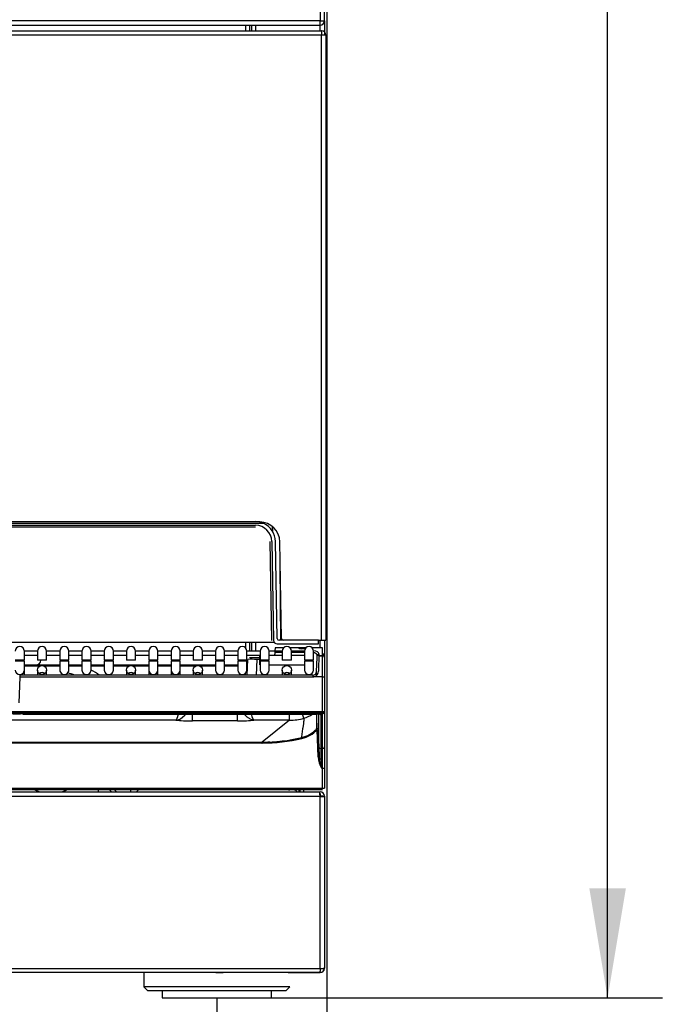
# Model space of a CAD drawing. Header units: millimetres. Extents: x 0 to 287, y 0 to 200.
# Tile 8 of 27: x 61 to 79, y 117 to 143. Entities that reach past the tile are written whole.
import ezdxf
from ezdxf.enums import TextEntityAlignment as Align

# ---------------------------------------------------------------- set-up
doc = ezdxf.new("R2010")
doc.units = ezdxf.units.MM
doc.layers.add('130.189_BW4C_CTM', color=7, linetype='Continuous')
doc.layers.add('Défaut', color=7, linetype='Continuous')
doc.styles.add('SEACAD_Arial', font='arial.ttf')
doc.dimstyles.new('ISO', dxfattribs={"dimtxt": 3, "dimasz": 3, "dimexe": 1.5, "dimexo": 0, "dimgap": 1.5, "dimtad": 1, "dimdec": 0, "dimlfac": 10, "dimtxsty": 'SEACAD_Arial', "dimblk1": '_SE_FILLED', "dimblk2": '_SE_FILLED', "dimsah": 1, "dimcen": 1.5, "dimazin": 0, "dimtfac": 1, "dimtdec": 3, "dimtmove": 0, "dimatfit": 3, "dimfxl": 1, "dimtolj": 1, "dimarcsym": 0})

# ---------------------------------------------------------------- blocks, each defined once
blk = doc.blocks.new('SE')
at = {"layer": '130.189_BW4C_CTM', "color": 7, "linetype": 'Continuous'}
for p, q in [((69.315, 164.859), (69.315, 143.445)), ((69.433, 143.445), (69.433, 164.859)), ((69.315, 143.445), (46.751, 143.445)), ((46.758, 143.327), (69.308, 143.327)), ((67.283, 143.177), (67.283, 143.327)), ((67.383, 143.327), (67.383, 143.177)), ((67.433, 143.327), (67.433, 143.177)), ((67.541, 143.327), (67.541, 143.177)), ((69.313, 143.177), (69.313, 143.327)), ((69.315, 143.327), (69.315, 143.445)), ((69.315, 143.445), (69.433, 143.445)), ((69.433, 143.445), (69.433, 143.057)), ((46.753, 143.177), (69.353, 143.177)), ((69.353, 143.057), (46.753, 143.057)), ((69.353, 143.177), (69.353, 143.057)), ((69.353, 126.477), (69.353, 143.057)), ((69.473, 143.057), (69.353, 143.057)), ((69.473, 143.057), (69.473, 126.477)), ((67.771, 129.677), (48.214, 129.677)), ((67.662, 129.717), (48.443, 129.717)), ((48.443, 129.626), (67.542, 129.626)), ((67.542, 129.577), (48.443, 129.577)), ((68.015, 129.457), (68.014, 129.589)), ((67.989, 126.474), (67.942, 129.184)), ((67.992, 129.184), (68.039, 126.474)), ((68.138, 126.526), (68.092, 129.186)), ((68.258, 126.526), (68.212, 129.176)), ((68.241, 126.477), (68.224, 128.527)), ((47.944, 126.425), (68.042, 126.425)), ((67.283, 126.252), (67.283, 126.425)), ((67.383, 126.425), (67.383, 126.179)), ((67.433, 126.425), (67.433, 126.179)), ((67.541, 126.425), (67.541, 126.179)), ((68.081, 126.27), (68.078, 126.188)), ((68.081, 126.277), (68.328, 126.277)), ((68.319, 126.27), (68.081, 126.27)), ((68.139, 126.376), (69.274, 126.376)), ((69.275, 126.477), (68.188, 126.477)), ((68.478, 126.277), (68.717, 126.277)), ((68.719, 126.27), (68.487, 126.27)), ((68.717, 126.277), (68.797, 126.277)), ((68.797, 126.277), (68.938, 126.277)), ((69.088, 126.277), (69.089, 126.277)), ((69.089, 126.277), (69.383, 126.277)), ((69.383, 126.27), (69.097, 126.27)), ((69.274, 126.376), (69.275, 126.477)), ((69.275, 126.477), (69.353, 126.477)), ((69.313, 126.27), (69.313, 126.477)), ((69.353, 126.477), (69.473, 126.477)), ((69.383, 126.059), (69.383, 126.27)), ((69.433, 126.477), (69.433, 126.227)), ((61.568, 126.179), (61.208, 126.179)), ((61.208, 125.927), (61.208, 126.177)), ((61.533, 126.057), (61.208, 126.057)), ((61.568, 126.057), (61.533, 126.057)), ((61.568, 126.177), (61.568, 125.927)), ((62.178, 126.179), (61.818, 126.179)), ((61.818, 125.927), (61.818, 126.177)), ((62.178, 126.057), (61.818, 126.057)), ((62.178, 126.177), (62.178, 125.927)), ((62.788, 126.179), (62.428, 126.179)), ((62.428, 125.927), (62.428, 126.177)), ((62.788, 126.057), (62.428, 126.057)), ((62.788, 126.177), (62.788, 125.927)), ((63.398, 126.179), (63.038, 126.179)), ((63.038, 125.927), (63.038, 126.177)), ((63.398, 126.057), (63.038, 126.057)), ((63.398, 126.177), (63.398, 125.927)), ((64.008, 126.179), (63.648, 126.179)), ((63.648, 125.927), (63.648, 126.177)), ((64.008, 126.057), (63.648, 126.057)), ((64.008, 126.177), (64.008, 125.927)), ((64.618, 126.179), (64.258, 126.179)), ((64.258, 125.927), (64.258, 126.177)), ((64.618, 126.057), (64.258, 126.057)), ((64.618, 126.177), (64.618, 125.927)), ((65.228, 126.179), (64.868, 126.179)), ((64.868, 125.927), (64.868, 126.177)), ((65.228, 126.057), (64.868, 126.057)), ((65.228, 126.177), (65.228, 125.927)), ((65.838, 126.179), (65.478, 126.179)), ((65.478, 125.927), (65.478, 126.177)), ((65.838, 126.057), (65.478, 126.057)), ((65.838, 126.177), (65.838, 125.927)), ((66.448, 126.179), (66.088, 126.179)), ((66.088, 125.927), (66.088, 126.177)), ((66.448, 126.057), (66.088, 126.057)), ((66.448, 126.177), (66.448, 125.927)), ((67.058, 126.179), (66.698, 126.179)), ((66.698, 125.927), (66.698, 126.177)), ((67.058, 126.057), (66.698, 126.057)), ((67.058, 126.177), (67.058, 125.927)), ((67.668, 126.179), (67.308, 126.179)), ((67.308, 125.927), (67.308, 126.177)), ((67.658, 126.057), (67.308, 126.057)), ((67.381, 126.002), (67.581, 126.002)), ((67.581, 126.002), (67.58, 126.002)), ((67.581, 126.002), (67.658, 126.002)), ((67.658, 125.807), (67.658, 126.057)), ((67.668, 126.057), (67.658, 126.057)), ((67.668, 126.177), (67.668, 125.927)), ((68.078, 126.179), (67.918, 126.179)), ((67.918, 125.927), (67.918, 126.177)), ((68.278, 126.057), (67.918, 126.057)), ((68.078, 126.142), (68.076, 126.097)), ((68.078, 126.188), (68.278, 126.188)), ((68.078, 126.188), (68.078, 126.142)), ((68.278, 126.142), (68.078, 126.142)), ((68.278, 126.177), (68.278, 125.927)), ((68.527, 126.188), (68.888, 126.188)), ((68.528, 125.927), (68.528, 126.177)), ((68.888, 126.142), (68.528, 126.142)), ((68.888, 126.057), (68.528, 126.057)), ((68.908, 126.245), (68.798, 126.245)), ((68.888, 126.177), (68.888, 125.927)), ((69.138, 125.927), (69.138, 126.177)), ((69.218, 125.621), (69.231, 126.004)), ((69.283, 126.09), (69.227, 126.08)), ((69.231, 126.015), (69.233, 126.063)), ((69.231, 126.004), (69.231, 126.015)), ((69.233, 126.064), (69.282, 126.072)), ((69.283, 126.108), (69.281, 126.059)), ((69.281, 126.059), (69.383, 126.059)), ((69.281, 126.052), (69.383, 126.052)), ((69.383, 126.098), (69.433, 126.1)), ((69.433, 126.1), (69.383, 126.1)), ((69.383, 126.088), (69.403, 126.091)), ((69.383, 125.473), (69.383, 126.052)), ((69.403, 126.091), (69.403, 126.047)), ((69.433, 126.091), (69.403, 126.091)), ((69.433, 126.227), (69.433, 126.223)), ((69.433, 126.223), (69.433, 126.013)), ((69.433, 126.013), (69.433, 126.002)), ((69.433, 126.002), (69.433, 125.476)), ((61.208, 125.927), (60.958, 125.927)), ((61.208, 125.907), (60.958, 125.907)), ((61.208, 125.661), (61.208, 125.907)), ((61.208, 125.807), (61.533, 125.807)), ((61.208, 125.777), (61.652, 125.777)), ((61.533, 125.807), (62.178, 125.807)), ((61.818, 125.927), (61.568, 125.927)), ((61.734, 125.777), (62.178, 125.777)), ((62.428, 125.927), (62.178, 125.927)), ((62.428, 125.907), (62.178, 125.907)), ((62.178, 125.907), (62.178, 125.661)), ((62.428, 125.661), (62.428, 125.907)), ((62.428, 125.807), (62.788, 125.807)), ((62.428, 125.777), (62.788, 125.777)), ((63.038, 125.927), (62.788, 125.927)), ((63.038, 125.907), (62.788, 125.907)), ((62.788, 125.907), (62.788, 125.661)), ((63.038, 125.661), (63.038, 125.907)), ((63.038, 125.807), (63.398, 125.807)), ((63.038, 125.777), (63.398, 125.777)), ((63.648, 125.927), (63.398, 125.927)), ((63.648, 125.907), (63.398, 125.907)), ((63.398, 125.907), (63.398, 125.661)), ((63.648, 125.661), (63.648, 125.907)), ((63.648, 125.807), (64.618, 125.807)), ((63.648, 125.777), (64.092, 125.777)), ((64.258, 125.927), (64.008, 125.927)), ((64.174, 125.777), (64.618, 125.777)), ((64.868, 125.927), (64.618, 125.927)), ((64.868, 125.907), (64.618, 125.907)), ((64.618, 125.907), (64.618, 125.661)), ((64.868, 125.661), (64.868, 125.907)), ((64.868, 125.807), (65.228, 125.807)), ((64.868, 125.777), (65.228, 125.777)), ((65.478, 125.927), (65.228, 125.927)), ((65.478, 125.907), (65.228, 125.907)), ((65.228, 125.907), (65.228, 125.661)), ((65.478, 125.661), (65.478, 125.907)), ((65.478, 125.807), (66.448, 125.807)), ((65.478, 125.777), (65.922, 125.777)), ((66.088, 125.927), (65.838, 125.927)), ((66.004, 125.777), (66.448, 125.777)), ((66.698, 125.927), (66.448, 125.927)), ((66.698, 125.907), (66.448, 125.907)), ((66.448, 125.907), (66.448, 125.661)), ((66.698, 125.661), (66.698, 125.907)), ((66.698, 125.807), (67.058, 125.807)), ((66.698, 125.777), (67.058, 125.777)), ((67.308, 125.927), (67.058, 125.927)), ((67.308, 125.907), (67.058, 125.907)), ((67.058, 125.907), (67.058, 125.661)), ((67.308, 125.661), (67.308, 125.907)), ((67.308, 125.807), (67.326, 125.807)), ((67.308, 125.777), (67.325, 125.777)), ((67.316, 125.523), (67.331, 125.954)), ((67.581, 125.952), (67.566, 125.523)), ((67.658, 125.952), (67.581, 125.952)), ((67.658, 125.807), (67.668, 125.807)), ((67.918, 125.927), (67.668, 125.927)), ((67.918, 125.907), (67.668, 125.907)), ((67.668, 125.907), (67.668, 125.661)), ((67.918, 125.661), (67.918, 125.907)), ((67.918, 125.807), (68.888, 125.807)), ((68.528, 125.927), (68.278, 125.927)), ((69.138, 125.927), (68.888, 125.927)), ((69.138, 125.907), (68.888, 125.907)), ((68.888, 125.907), (68.888, 125.661)), ((69.128, 125.907), (69.128, 125.927)), ((69.138, 125.661), (69.138, 125.907)), ((61.081, 125.47), (61.056, 124.758)), ((61.081, 125.523), (61.081, 125.47)), ((69.118, 125.523), (61.081, 125.523)), ((69.118, 125.47), (61.081, 125.47)), ((61.208, 125.523), (61.208, 125.661)), ((61.568, 125.661), (61.568, 125.523)), ((61.818, 125.523), (61.818, 125.661)), ((64.008, 125.661), (64.008, 125.523)), ((64.258, 125.523), (64.258, 125.661)), ((64.618, 125.661), (64.618, 125.523)), ((64.868, 125.523), (64.868, 125.661)), ((65.228, 125.661), (65.228, 125.523)), ((65.478, 125.523), (65.478, 125.661)), ((65.838, 125.661), (65.838, 125.523)), ((66.088, 125.523), (66.088, 125.661)), ((67.224, 125.523), (67.225, 125.545)), ((67.263, 125.566), (67.263, 125.523)), ((68.278, 125.661), (68.278, 125.523)), ((68.528, 125.523), (68.528, 125.661)), ((69.064, 125.523), (69.065, 125.549)), ((69.118, 125.523), (69.118, 125.47)), ((69.383, 125.473), (69.146, 125.473)), ((69.214, 125.513), (69.218, 125.621)), ((69.383, 124.519), (69.383, 125.473)), ((69.433, 125.476), (69.433, 124.512)), ((69.383, 124.519), (46.683, 124.519)), ((46.683, 124.506), (69.383, 124.506)), ((69.383, 124.463), (46.683, 124.463)), ((69.23, 124.509), (61.168, 124.509)), ((61.168, 124.509), (61.168, 124.506)), ((61.168, 124.457), (61.168, 124.456)), ((61.168, 124.457), (69.23, 124.457)), ((61.168, 124.456), (69.23, 124.456)), ((65.815, 124.268), (65.815, 124.456)), ((67.051, 124.268), (67.051, 124.456)), ((68.48, 124.287), (68.48, 124.454)), ((69.23, 124.519), (69.23, 124.509)), ((69.23, 124.509), (69.23, 124.506)), ((69.23, 124.457), (69.23, 124.456)), ((69.281, 124.506), (69.28, 124.519)), ((69.281, 123.557), (69.281, 124.455)), ((69.331, 124.444), (69.331, 123.51)), ((69.383, 124.463), (69.383, 124.506)), ((69.383, 123.51), (69.383, 124.463)), ((69.403, 124.518), (69.403, 124.467)), ((69.433, 124.512), (69.433, 123.559)), ((69.433, 124.512), (69.433, 124.512)), ((65.364, 124.287), (50.701, 124.287)), ((67.051, 124.268), (65.815, 124.268)), ((68.48, 124.287), (67.501, 124.287)), ((68.48, 124.287), (67.728, 123.686)), ((69.259, 123.281), (69.233, 124.025)), ((69.263, 124.022), (69.289, 123.278)), ((48.337, 123.686), (67.728, 123.686)), ((67.728, 123.66), (48.337, 123.66)), ((66.961, 123.692), (66.959, 123.659)), ((68.073, 123.706), (68.082, 123.681)), ((68.112, 123.683), (68.103, 123.707)), ((69.433, 123.559), (69.433, 122.976)), ((69.331, 123.51), (69.383, 123.51)), ((69.383, 122.97), (69.383, 123.51)), ((69.383, 122.97), (69.349, 122.97)), ((69.383, 122.422), (69.383, 122.97)), ((69.433, 122.976), (69.433, 122.427)), ((46.683, 122.421), (69.383, 122.421)), ((69.383, 122.377), (46.683, 122.377)), ((46.783, 122.327), (69.288, 122.327)), ((61.128, 122.412), (61.119, 122.421)), ((61.212, 122.421), (61.212, 122.377)), ((63.233, 122.377), (63.233, 122.327)), ((63.533, 122.377), (63.533, 122.421)), ((63.538, 122.377), (63.538, 122.421)), ((63.552, 122.371), (63.596, 122.327)), ((63.644, 122.421), (63.738, 122.327)), ((64.131, 122.327), (64.131, 122.377)), ((64.333, 122.377), (64.283, 122.327)), ((64.978, 122.377), (65.022, 122.421)), ((65.078, 122.421), (65.078, 122.377)), ((68.033, 122.377), (68.033, 122.421)), ((68.613, 122.377), (68.613, 122.421)), ((68.613, 122.377), (68.613, 122.377)), ((68.683, 122.327), (68.633, 122.377)), ((68.738, 122.327), (68.738, 122.377)), ((68.738, 122.377), (68.738, 122.327)), ((68.758, 122.421), (68.758, 122.327)), ((68.858, 122.421), (68.858, 122.327)), ((69.317, 122.277), (69.317, 122.207)), ((69.317, 122.207), (69.317, 122.204)), ((69.401, 122.207), (69.317, 122.207)), ((69.337, 122.207), (69.337, 122.202)), ((69.337, 122.202), (69.337, 122.192)), ((69.383, 122.421), (69.383, 122.422)), ((69.433, 122.427), (69.433, 122.427)), ((69.437, 122.207), (69.437, 122.202)), ((69.437, 122.202), (69.437, 117.492)), ((69.317, 122.192), (46.754, 122.192)), ((69.317, 117.482), (69.317, 122.192)), ((46.754, 117.482), (69.317, 117.482)), ((69.285, 117.377), (46.786, 117.377)), ((64.483, 117.377), (64.483, 116.977)), ((66.658, 117.377), (66.458, 117.377)), ((66.458, 117.377), (66.658, 117.377)), ((68.439, 117.377), (68.486, 117.377)), ((68.486, 117.377), (68.439, 117.377)), ((68.483, 117.377), (68.483, 117.377)), ((69.31, 117.377), (68.486, 117.377)), ((68.489, 117.377), (69.31, 117.377)), ((68.738, 117.377), (68.858, 117.377)), ((68.738, 117.377), (68.738, 117.377)), ((68.738, 117.377), (68.738, 117.377)), ((68.739, 117.377), (68.758, 117.377)), ((68.858, 117.377), (68.858, 117.377)), ((69.317, 117.377), (69.31, 117.377)), ((69.317, 117.482), (69.317, 117.407)), ((68.483, 116.977), (64.483, 116.977)), ((64.483, 116.977), (64.583, 116.877)), ((64.583, 116.877), (68.383, 116.877)), ((64.983, 116.877), (64.983, 116.677)), ((67.983, 116.677), (67.983, 116.877)), ((68.383, 116.877), (68.483, 116.977)), ((64.983, 116.677), (67.983, 116.677))]:
    blk.add_line(p, q, dxfattribs=at)
for centre, radius, start, end in [((69.308, 143.445), 0.118, 270, 273.4355), ((69.315, 143.445), 0.118, 270, 273.4355), ((69.315, 143.445), 0.118, 273.4355, 0), ((69.353, 143.057), 0.12, 85.2198, 90), ((69.353, 143.057), 0.12, 0, 85.2198), ((67.542, 129.177), 0.55, 66.6534, 90), ((67.542, 129.176), 0.45, 1, 90), ((67.662, 129.167), 0.55, 1, 90), ((67.542, 129.177), 0.55, 66.0325, 71.8391), ((67.542, 129.177), 0.55, 65.3637, 66.6534), ((67.542, 129.177), 0.55, 1, 65.3637), ((68.188, 126.527), 0.05, 181, 270), ((68.308, 126.527), 0.05, 181, 270), ((61.083, 126.177), 0.125, 0, 180), ((61.693, 126.177), 0.125, 0, 180), ((62.303, 126.177), 0.125, 0, 180), ((62.913, 126.177), 0.125, 0, 180), ((63.523, 126.177), 0.125, 0, 180), ((64.133, 126.177), 0.125, 0, 180), ((64.743, 126.177), 0.125, 0, 180), ((65.353, 126.177), 0.125, 0, 180), ((65.963, 126.177), 0.125, 0, 180), ((66.573, 126.177), 0.125, 0, 180), ((67.183, 126.177), 0.125, 0, 180), ((67.793, 126.177), 0.125, 0, 180), ((68.139, 126.476), 0.1, 181, 270), ((68.403, 126.177), 0.125, 0, 180), ((69.013, 126.177), 0.125, 0, 180), ((61.533, 125.932), 0.125, 73.7398, 90), ((67.927, 126.102), 0.15, 342.5424, 357.9924), ((133.818, 123.792), 64.576, 177.99492, 178.36846), ((69.383, 126.002), 0.05, 0, 90), ((61.533, 125.932), 0.125, 270, 357.7076), ((61.833, 123.277), 2.669, 69.0359, 69.489), ((67.476, 125.577), 0.25, 126.8699, 132.2563), ((67.428, 121.991), 3.964, 87.791, 91.4064), ((61.833, 123.277), 2.371, 71.3176, 76.2355), ((61.833, 123.277), 2.669, 57.2905, 63.1641), ((69.112, 125.626), 0.106, 283.3961, 357.3699), ((69.102, 125.633), 0.166, 285.4854, 359.3922), ((61.226, 121.049), 3.408, 90.9793, 95.3812), ((60.904, 124.744), 0.302, 306.8097, 312.3207), ((68.649, 125.11), 0.8, 285.98, 304.6783), ((130.065, 122.894), 60.865, 178.52631, 178.91922), ((146.777, 122.525), 77.529, 178.57208, 178.89327), ((146.777, 122.525), 77.529, 178.52592, 178.53471), ((68.483, 125.688), 1.402, 269.8619, 285.9831), ((68.629, 124.588), 0.798, 283.103, 316.8782), ((68.629, 124.591), 0.828, 283.0855, 316.8655), ((67.694, 128.676), 5.016, 270.0164, 282.8142), ((67.727, 128.473), 4.787, 270.0174, 283.074), ((67.726, 128.485), 4.825, 270.0267, 283.0611), ((96.716, 134.779), 30.934, 201.0039, 201.0587), ((45.859, 331.584), 209.057, 276.03548, 276.0616), ((76.979, 123.656), 9.045, 179.7433, 179.8991), ((70.179, 123.379), 0.925, 186.0892, 206.255), ((106.301, 124.481), 36.983, 181.5055, 182.3423), ((70.761, 123.406), 1.477, 184.9411, 197.1555), ((61.933, 123.277), 1, 244.1581, 251.7925), ((61.933, 123.277), 1, 288.2075, 295.8419), ((63.538, 122.357), 0.02, 45, 90), ((68.484, 122.577), 0.2, 231.3034, 270), ((68.613, 122.497), 0.12, 270, 320.6458), ((67.291, 122.395), 1.798, 359.4069, 0.9999), ((67.919, 122.089), 1.402, 4.2251, 9.3234), ((69.317, 122.207), 0.12, 0, 90), ((66.933, 117.577), 0.2, 268.5052, 270), ((68.688, 117.427), 0.05, 270, 272.5691), ((68.738, 117.497), 0.12, 270, 271.6581), ((68.738, 117.497), 0.12, 270, 271.5842), ((69.317, 117.497), 0.12, 270, 0), ((69.317, 117.497), 0.12, 270, 354.5947)]:
    blk.add_arc(centre, radius, start, end, dxfattribs=at)
for centre, major_axis, ratio, start_param, end_param in [((68.797, 126.276), (0.0801, -0.0003), 0.38754, 3.362237, 4.725478), ((69.083, 126.108), (-0.2, -0.001), 0.403684, 3.124748, 4.434139), ((61.083, 125.661), (0.125, 0), 0.984808, 3.141593, 6.283185), ((61.693, 125.469), (-0.125, 0), 0.984808, 4.033659, 5.391119), ((62.303, 125.661), (-0.125, 0), 0.984808, 0, 3.141593), ((62.913, 125.661), (-0.125, 0), 0.984808, 0, 3.141593), ((63.523, 125.661), (-0.125, 0), 0.984808, 0, 3.141593), ((64.133, 125.469), (-0.125, 0), 0.984808, 4.033659, 5.391119), ((64.743, 125.661), (0.125, 0), 0.984808, 3.141593, 6.283185), ((65.353, 125.661), (0.125, 0), 0.984808, 3.141593, 6.283185), ((65.963, 125.469), (-0.125, 0), 0.984808, 4.033659, 5.391119), ((66.573, 125.661), (0.125, 0), 0.984808, 3.141593, 6.283185), ((67.183, 125.661), (0.125, 0), 0.984808, 3.141593, 6.283185), ((67.793, 125.661), (0.125, 0), 0.984808, 3.141593, 6.283185), ((68.403, 125.469), (-0.125, 0), 0.984808, 4.033659, 5.391119), ((69.013, 125.661), (0.125, 0), 0.984808, 3.141593, 6.283185), ((69.118, 125.63), (-0.003, -0.109), 0.91562, 0.029491, 0.22157), ((69.118, 125.628), (-0.005, -0.157), 0.952321, 0.028628, 0.220708), ((69.383, 125.476), (0.05, 0), 0.052336, 4.712389, 6.283185), ((60.908, 124.719), (-0.3, -0.013), 0.992533, 2.304669, 2.367456), ((60.906, 124.745), (0.012, -0.355), 0.986143, 0.811492, 0.860287), ((68.718, 124.868), (0.153, -0.528), 0.034069, -0.686241, -0.066542), ((69.231, 124.444), (-0.1, 0), 0.123668, 3.141689, 4.718681), ((69.331, 124.494), (-0.05, 0), 0.992546, 0.972178, 1.570796), ((69.383, 124.512), (0.05, 0), 0.123749, 0, 1.570796), ((69.383, 124.512), (-0.05, 0), 0.992546, 1.570796, 3.141593), ((65.819, 124.322), (-0.6, 0), 0.089045, 0.71088, 1.563418), ((67.046, 124.322), (0.6, 0), 0.089045, 4.719767, 5.572305), ((69.233, 124.021), (0.03, -0.0006), 0.996897, 0.055263, 2.401047), ((67.212, 123.763), (-0.3, 0.011), 0.999961, 2.825929, 2.917623), ((67.493, 123.993), (-0.002, 0.5), 0.034899, 3.983988, 4.052254), ((69.331, 123.559), (-0.05, 0), 0.992546, 0.035687, 1.570796), ((69.305, 122.892), (-0.024, 0.67), 0.004346, 0.122019, 0.956973), ((69.383, 123.559), (0.05, 0), 0.992546, 4.712389, 6.283185), ((69.383, 122.976), (0.05, 0), 0.121869, 4.712389, 6.283185), ((69.314, 122.427), (0, 0.05), 0.017452, 3.141593, 4.590216), ((69.383, 122.428), (0.05, -0.0009), 0.121832, 4.714524, 6.281051), ((69.317, 122.207), (0.12, 0), 0.121869, 4.712389, 5.497787), ((69.317, 117.497), (0.12, 0), 0.121869, 4.712389, 5.497787)]:
    blk.add_ellipse(centre, major_axis=major_axis, ratio=ratio, start_param=start_param, end_param=end_param, dxfattribs=at)
for centre, major_axis in [((61.693, 125.661), (-0.125, 0)), ((64.133, 125.661), (-0.125, 0)), ((65.963, 125.661), (0.125, 0)), ((68.403, 125.661), (0.125, 0))]:
    blk.add_ellipse(centre, major_axis=major_axis, ratio=0.984808, dxfattribs=at)
for points, knots in [([(69.233, 126.063), (69.233, 126.065), (69.233, 126.069), (69.232, 126.076), (69.23, 126.081), (69.227, 126.087), (69.224, 126.092), (69.22, 126.097), (69.216, 126.102), (69.211, 126.106), (69.206, 126.11), (69.202, 126.113), (69.196, 126.117), (69.188, 126.122), (69.174, 126.128), (69.153, 126.135), (69.138, 126.138), (69.131, 126.139), (69.131, 126.139)], [0, 0, 0, 0, 0.0548629, 0.1076218, 0.1582803, 0.2068423, 0.2533124, 0.2976956, 0.3399981, 0.3802265, 0.4183891, 0.454495, 0.4885556, 0.5205841, 0.622446, 0.7207795, 0.8160989, 0.8170181, 0.8170181, 0.8170181, 0.8170181]), ([(65.364, 124.287), (65.368, 124.29), (65.376, 124.295), (65.387, 124.313), (65.396, 124.335), (65.405, 124.358), (65.412, 124.38), (65.417, 124.4), (65.422, 124.416), (65.425, 124.429), (65.427, 124.441), (65.429, 124.449), (65.43, 124.455)], [0, 0, 0, 0, 0.0969301, 0.1835259, 0.2597831, 0.3256982, 0.381268, 0.4264899, 0.4613617, 0.4858819, 0.5000496, 0.5329315, 0.5329315, 0.5329315, 0.5329315]), ([(65.364, 124.287), (65.444, 124.295), (65.529, 124.343), (65.613, 124.433), (65.621, 124.442), (65.629, 124.452)], [0, 0, 0, 0, 0.5, 0.5, 0.556388, 0.556388, 0.556388, 0.556388]), ([(67.501, 124.287), (67.499, 124.287), (67.494, 124.287), (67.484, 124.289), (67.466, 124.292), (67.44, 124.3), (67.408, 124.312), (67.367, 124.334), (67.315, 124.37), (67.268, 124.415), (67.243, 124.444), (67.237, 124.452)], [0, 0, 0, 0, 0.0151737, 0.0307577, 0.0619349, 0.1243263, 0.1861734, 0.2492835, 0.3730127, 0.4991453, 0.5442217, 0.5442217, 0.5442217, 0.5442217]), ([(67.501, 124.287), (67.481, 124.297), (67.459, 124.348), (67.439, 124.44), (67.437, 124.447), (67.435, 124.456)], [0, 0, 0, 0, 0.5, 0.5, 0.5450709, 0.5450709, 0.5450709, 0.5450709]), ([(68.81, 123.81), (68.813, 123.837), (68.82, 123.888), (68.831, 123.96), (68.841, 124.026), (68.849, 124.08), (68.856, 124.125), (68.862, 124.162), (68.866, 124.196), (68.87, 124.227), (68.873, 124.256), (68.874, 124.281), (68.874, 124.304), (68.873, 124.324), (68.871, 124.335), (68.869, 124.341)], [0, 0, 0, 0, 0.142747, 0.273663, 0.392748, 0.500004, 0.573631, 0.642737, 0.707325, 0.767393, 0.822944, 0.873978, 0.920497, 0.962503, 1, 1, 1, 1]), ([(69.402, 122.197), (69.413, 122.197), (69.422, 122.198), (69.434, 122.2), (69.437, 122.201), (69.437, 122.202)], [0, 0, 0, 0, 0.5, 0.5, 1, 1, 1, 1]), ([(69.437, 117.492), (69.437, 117.491), (69.434, 117.49), (69.422, 117.488), (69.413, 117.487), (69.402, 117.487)], [0, 0, 0, 0, 0.5, 0.5, 1, 1, 1, 1])]:
    blk.add_open_spline(points, degree=3, knots=knots, dxfattribs=at)
for points in [[(69.288, 122.327), (69.293, 122.327), (69.298, 122.323), (69.303, 122.316)], [(69.317, 117.407), (69.306, 117.388), (69.296, 117.377), (69.285, 117.377)]]:
    blk.add_open_spline(points, degree=3, dxfattribs=at)
blk = doc.blocks.new('DMBLK3')
at = {"layer": 'Défaut', "linetype": 'Continuous'}
for points in [[(49.567, 103.754), (49.567, 104.754), (46.567, 104.254)], [(66.499, 103.754), (69.499, 104.254), (66.499, 104.754)]]:
    blk.add_hatch(color=7, dxfattribs=at).paths.add_polyline_path(points)
at = {"layer": 'Défaut', "color": 7, "linetype": 'Continuous'}
for p, q in [((46.567, 149.203), (46.567, 102.754)), ((69.499, 148.938), (69.499, 102.754)), ((46.567, 104.254), (69.499, 104.254))]:
    blk.add_line(p, q, dxfattribs=at)
at = {"layer": 'Défaut', "color": 7, "linetype": 'Continuous', "style": 'SEACAD_Arial'}
blk.add_text('229', height=3, dxfattribs=at).set_placement((55.67, 108.004), align=Align.TOP_LEFT)
blk = doc.blocks.new('_SE_FILLED')
at = {"color": 0}
blk.add_line((0, 0), (-1, 0), dxfattribs=at)
blk.add_solid([(0, 0), (-1, -0.1665), (-1, 0.1665), (0, 0)], dxfattribs=at)
blk = doc.blocks.new('DMBLK4')
at = {"layer": 'Défaut', "linetype": 'Continuous'}
for points in [[(77.695, 178.331), (77.195, 181.331), (76.695, 178.331)], [(77.695, 119.677), (76.695, 119.677), (77.195, 116.677)]]:
    blk.add_hatch(color=7, dxfattribs=at).paths.add_polyline_path(points)
at = {"layer": 'Défaut', "color": 7, "linetype": 'Continuous'}
for p, q in [((63.758, 181.331), (78.695, 181.331)), ((77.195, 116.677), (77.195, 181.331)), ((67.983, 116.677), (78.695, 116.677))]:
    blk.add_line(p, q, dxfattribs=at)
at = {"layer": 'Défaut', "color": 7, "linetype": 'Continuous', "style": 'SEACAD_Arial'}
blk.add_text('647', height=3, rotation=90, dxfattribs=at).set_placement((73.445, 145.482), align=Align.TOP_LEFT)
blk = doc.blocks.new('DMBLK7')
at = {"layer": 'Défaut', "linetype": 'Continuous'}
for points in [[(52.583, 110.903), (52.583, 111.903), (49.583, 111.403)], [(63.483, 110.903), (66.483, 111.403), (63.483, 111.903)]]:
    blk.add_hatch(color=7, dxfattribs=at).paths.add_polyline_path(points)
at = {"layer": 'Défaut', "color": 7, "linetype": 'Continuous'}
for p, q in [((49.583, 116.677), (49.583, 109.903)), ((66.483, 116.677), (66.483, 109.903)), ((49.583, 111.403), (66.483, 111.403))]:
    blk.add_line(p, q, dxfattribs=at)
at = {"layer": 'Défaut', "color": 7, "linetype": 'Continuous', "style": 'SEACAD_Arial'}
blk.add_text('169', height=3, dxfattribs=at).set_placement((54.511, 115.153), align=Align.TOP_LEFT)

msp = doc.modelspace()

# ---------------------------------------------------------------- block references
at = {"layer": 'Défaut'}
msp.add_blockref('SE', (0, 0), dxfattribs=at)

# ---------------------------------------------------------------- dimensions: what is measured, and where the dimension line sits
at = {"layer": 'Défaut', "color": 7, "linetype": 'Continuous'}
for base, p1, p2, angle, picture, middle, dimtype in [((77.1945, 181.331), (64.9828, 116.6768), (63.7578, 181.331), 90, 'DMBLK4', (77.1945, 149.0039), 160), ((46.5668, 104.2539), (46.5668, 149.6993), (69.4988, 149.6983), 359.99731, 'DMBLK3', (59.1916, 104.2539), 161)]:
    dim = msp.add_linear_dim(base=base, p1=p1, p2=p2, angle=angle, text='\\A1;<>', dimstyle='ISO', dxfattribs=at)
    dim.commit()
    dim.dimension.update_dxf_attribs({"geometry": picture, "text_midpoint": middle, "dimtype": dimtype})
dim = msp.add_linear_dim(base=(49.5828, 111.4025), p1=(49.5828, 116.6768), p2=(66.4828, 116.6768), angle=0, text='\\A1;<>', dimstyle='ISO', override={"dimdec": 2}, dxfattribs=at)
dim.commit()
dim.dimension.update_dxf_attribs({"geometry": 'DMBLK7', "text_midpoint": (58.0328, 111.4025), "dimtype": 161})

doc.saveas('drawing.dxf')
